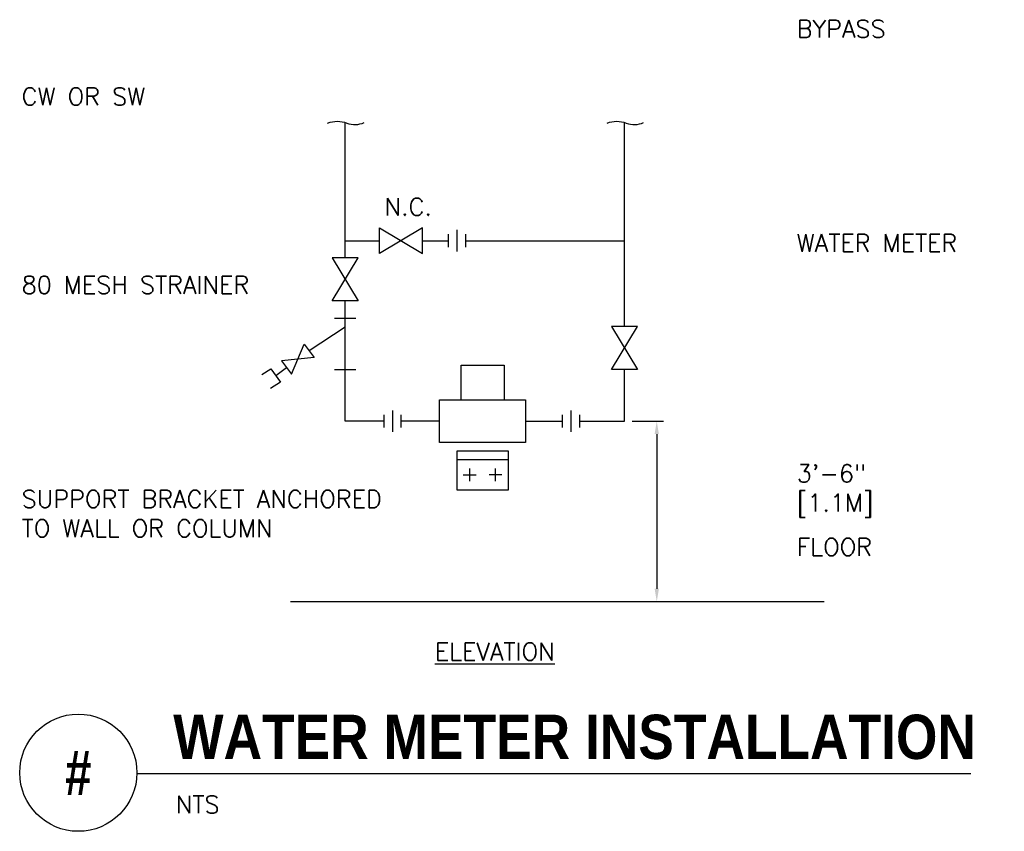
# Model space of a CAD drawing. Header units: inches. Extents: x 0.69 to 5.94, y 0.19 to 4.52.
import ezdxf
from ezdxf.enums import TextEntityAlignment as Align

# ---------------------------------------------------------------- set-up
doc = ezdxf.new("R2010")
doc.units = ezdxf.units.IN
doc.header["$MEASUREMENT"] = 0
for name, color, linetype in [('M-DETL-DIMS', 2, 'Continuous'), ('M-DETL-HEVY', 5, 'Continuous'), ('M-DETL-MEDM', 4, 'Continuous'), ('M-DETL-TEXT', 2, 'Continuous'), ('M-DETL-THIN', 2, 'Continuous'), ('P-DETL-TEXT', 2, 'Continuous')]:
    doc.layers.add(name, color=color, linetype=linetype)
doc.styles.add('BOLD', font='bold.shx', dxfattribs={"width": 0.9})
doc.styles.add('Romans', font='romans.shx')

msp = doc.modelspace()

# ---------------------------------------------------------------- linework, layer by layer
at = {"layer": 'M-DETL-DIMS'}
for p, q in [((3.9527, 2.3749), (4.1196, 2.3749)), ((4.0843, 2.3061), (4.0843, 1.4811))]:
    msp.add_line(p, q, dxfattribs=at)
for points in [[(4.0728, 2.3061), (4.0957, 2.3061), (4.0843, 2.3749)], [(4.0728, 1.4811), (4.0957, 1.4811), (4.0843, 1.4124)]]:
    msp.add_solid(points, dxfattribs=at)
at = {"layer": 'M-DETL-HEVY'}
msp.add_lwpolyline([(3.0413, 2.4894), (3.0413, 2.6728), (3.2705, 2.6728), (3.2705, 2.4894)], dxfattribs=at)
for points in [[(2.9267, 2.4894), (3.3851, 2.4894), (3.3851, 2.2603), (2.9267, 2.2603)], [(3.2934, 2.0082), (3.2934, 2.2144), (3.0184, 2.2144), (3.0184, 2.0082)]]:
    msp.add_lwpolyline(points, close=True, dxfattribs=at)
at = {"layer": 'M-DETL-MEDM'}
for p, q in [((2.9726, 3.3717), (2.9726, 3.303)), ((3.0184, 3.3947), (3.0184, 3.2801)), ((3.0642, 3.3717), (3.0642, 3.303)), ((2.3653, 2.9249), (2.4799, 2.9249)), ((2.3653, 2.6499), (2.4799, 2.6499)), ((2.6747, 2.4322), (2.6747, 2.3176)), ((3.6257, 2.4322), (3.6257, 2.3176)), ((2.6288, 2.4092), (2.6288, 2.3405)), ((2.7205, 2.4092), (2.7205, 2.3405)), ((3.5799, 2.4092), (3.5799, 2.3405)), ((3.6715, 2.4092), (3.6715, 2.3405)), ((3.2934, 2.1686), (3.0184, 2.1686)), ((3.0872, 2.054), (3.0872, 2.1228)), ((3.2247, 2.054), (3.2247, 2.1228)), ((3.0528, 2.0884), (3.1215, 2.0884)), ((3.259, 2.0884), (3.1903, 2.0884)), ((2.132, 1.4124), (4.9777, 1.4124))]:
    msp.add_line(p, q, dxfattribs=at)
for points in [[(2.8351, 3.4061), (2.6059, 3.2686), (2.6059, 3.4061), (2.8351, 3.2686)], [(2.3538, 3.0165), (2.4913, 3.2457), (2.3538, 3.2457), (2.4913, 3.0165)], [(3.9809, 2.6499), (3.8434, 2.6499), (3.9809, 2.879), (3.8434, 2.879)], [(2.2036, 2.7855), (2.2567, 2.7136), (2.0838, 2.697), (2.1369, 2.6251)]]:
    msp.add_lwpolyline(points, close=True, dxfattribs=at)
msp.add_lwpolyline([(1.9793, 2.624), (2.0258, 2.6542), (2.0789, 2.5823), (2.0247, 2.5492)], dxfattribs=at)
at = {"layer": 'M-DETL-TEXT'}
for points in [[(3.2838, 3.3374, 0, 0.0313, 0), (3.337, 3.4146, 0, 0, 0), (4.0609, 4.4665, 0, 0, 0), (4.7446, 4.4665, 0, 0, 0)], [(2.4226, 3.7696, 0, 0.0313, 0), (2.3595, 3.839, 0, 0, 0), (2.1253, 4.0967, 0, 0, 0), (1.2619, 4.0967, 0, 0, 0)], [(3.2705, 2.6728, 0, 0.0313, 0), (3.348, 2.7255, 0, 0, 0), (4.25, 3.3383, 0, 0, 0), (4.7473, 3.3383, 0, 0, 0)], [(2.3268, 2.8132, 0, 0.0313, 0), (2.2626, 2.8815, 0, 0, 0), (2.0451, 3.1126, 0, 0, 0), (1.467, 3.1126, 0, 0, 0)], [(4.0843, 1.8913, 0, 0.0313, 0), (4.159, 1.948, 0, 0, 0), (4.3539, 2.0956, 0, 0, 0), (4.7473, 2.0956, 0, 0, 0)], [(3.0184, 2.0839, 0, 0.0313, 0), (2.9449, 2.0258, 0, 0, 0), (2.8421, 1.9446, 0, 0, 0), (2.1705, 1.9446, 0, 0, 0)], [(4.2957, 1.4048, 0, 0.0313, 0), (4.3432, 1.4856, 0, 0, 0), (4.4683, 1.6981, 0, 0, 0), (4.7473, 1.6981, 0, 0, 0)]]:
    msp.add_lwpolyline(points, format="xyseb", dxfattribs=at)
at = {"layer": 'M-DETL-THIN'}
for p, q in [((2.4226, 3.2457), (2.4226, 3.9676)), ((3.9122, 2.879), (3.9122, 3.9676)), ((2.4226, 3.3374), (2.6059, 3.3374)), ((2.8351, 3.3374), (2.9726, 3.3374)), ((3.0642, 3.3374), (3.9122, 3.3374)), ((2.4226, 2.9249), (2.4226, 3.0165)), ((2.4226, 2.6499), (2.4226, 2.9249)), ((2.4226, 2.8764), (2.2302, 2.7495)), ((2.0524, 2.6183), (2.1103, 2.661)), ((2.4226, 2.3749), (2.4226, 2.6499)), ((3.9122, 2.3749), (3.9122, 2.6499)), ((2.6288, 2.3749), (2.4226, 2.3749)), ((2.9267, 2.3749), (2.7205, 2.3749)), ((3.3851, 2.3749), (3.5799, 2.3749)), ((3.6715, 2.3749), (3.9122, 2.3749))]:
    msp.add_line(p, q, dxfattribs=at)
for points, format in [([(2.3295, 3.9644, -0.187513), (2.4319, 3.9644), (2.4319, 3.9644, 0.206044), (2.5244, 3.9677)], "xyb"), ([(3.8191, 3.9644, -0.187513), (3.9215, 3.9644), (3.9215, 3.9644, 0.206044), (4.014, 3.9677)], "xyb"), ([(2.344, 3.4378, 0, 0.0313, 0), (2.344, 3.5316, 0, 0, 0), (2.344, 3.7298, 0, 0, 0)], "xyseb"), ([(3.9836, 3.7641, 0, 0.0313, 0), (3.9836, 3.6703, 0, 0, 0), (3.9836, 3.4721, 0, 0, 0)], "xyseb")]:
    msp.add_lwpolyline(points, format=format, dxfattribs=at)
at = {"layer": 'P-DETL-TEXT'}
msp.add_line((1.3125, 0.4951), (5.7594, 0.4951), dxfattribs=at)
msp.add_circle((1, 0.5), 0.3125, dxfattribs=at)

# ---------------------------------------------------------------- texts
at = {"layer": 'M-DETL-DIMS', "insert": (4.8306, 2.1429), "char_height": 0.09375, "width": 0.727371, "attachment_point": 1, "style": 'Romans'}
msp.add_mtext('3\'-6" [1.1M]', dxfattribs=at)
at = {"layer": 'M-DETL-TEXT', "char_height": 0.09375, "style": 'Romans'}
for s, insert, width, attachment_point in [('BYPASS', (4.8306, 4.5143), 0.546983, 1), ('CW OR SW', (0.6981, 4.153), 0.698276, 1), ('N.C.', (2.6326, 3.5647), 0.245536, 1), ('WATER METER', (4.8306, 3.3717), 0.965948, 1), ('80 MESH STRAINER', (0.6981, 3.1484), 1.341272, 1), ('SUPPORT BRACKET ANCHORED TO WALL OR COLUMN', (0.6981, 2.0066), 2.13556, 1), ('FLOOR', (4.8306, 1.7504), 0.462608, 1), ('{\\LELEVATION}', (3.2211, 1.1929), 0.762284, 2)]:
    msp.add_mtext(s, dxfattribs=dict(at, insert=insert, width=width, attachment_point=attachment_point))
at = {"layer": 'P-DETL-TEXT', "style": 'BOLD', "width": 0.8}
msp.add_text('#', height=0.2362, dxfattribs=at).set_placement((1, 0.5), align=Align.MIDDLE)
at = {"layer": 'P-DETL-TEXT', "attachment_point": 1}
for s, insert, char_height, width, style in [('WATER METER INSTALLATION', (1.5062, 0.8094), 0.23622, 4.475713, 'BOLD'), ('NTS', (1.5201, 0.3771), 0.09375, 0.182143, 'Romans')]:
    msp.add_mtext(s, dxfattribs=dict(at, insert=insert, char_height=char_height, width=width, style=style))

doc.saveas('drawing.dxf')
